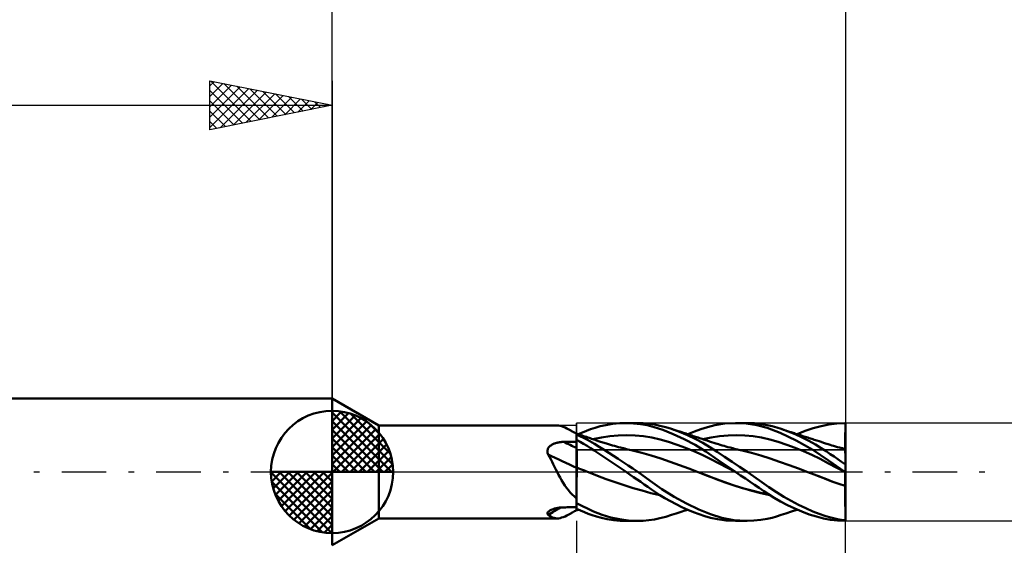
# Model space of a CAD drawing. Header units: millimetres. Extents: x -53 to 71, y -37 to 40.
# Tile 3 of 6: x -13 to 28, y -3 to 18. Entities that reach past the tile are written whole.
import ezdxf

# ---------------------------------------------------------------- set-up
doc = ezdxf.new("R2010")
doc.units = ezdxf.units.MM
doc.header["$LTSCALE"] = 4.55
doc.linetypes.add('LONGDASH_DASH', pattern=[0.85, 0.4, -0.2, 0.05, -0.2])
for name, color, linetype in [('1', 4, 'CONTINUOUS'), ('2', 7, 'CONTINUOUS'), ('4', 2, 'LONGDASH_DASH'), ('CUT', 1, 'CONTINUOUS'), ('NOCUT', 7, 'CONTINUOUS'), ('SK1', 4, 'CONTINUOUS'), ('SK2', 7, 'CONTINUOUS'), ('SK4', 2, 'LONGDASH_DASH')]:
    doc.layers.add(name, color=color, linetype=linetype)

msp = doc.modelspace()

# ---------------------------------------------------------------- linework, layer by layer
at = {"layer": '1', "color": 4, "linetype": 'CONTINUOUS', "lineweight": 50}
for p, q in [((1.905, 1.9), (0, 3)), ((0, -3), (0, 3)), ((1.905, 1.9), (9.207, 1.9)), ((1.905, -1.9), (1.905, 1.9)), ((9.264, 1.897), (9.203, 1.9)), ((9.327, 1.886), (9.264, 1.897)), ((9.391, 1.869), (9.327, 1.886)), ((9.458, 1.846), (9.391, 1.869)), ((9.528, 1.816), (9.458, 1.846)), ((9.602, 1.78), (9.528, 1.816)), ((9.68, 1.74), (9.602, 1.78)), ((9.761, 1.696), (9.68, 1.74)), ((9.798, 1.675), (9.761, 1.696)), ((9.8, 1.674), (9.761, 1.696)), ((9.837, 1.653), (9.798, 1.675)), ((9.84, 1.652), (9.8, 1.674)), ((9.876, 1.631), (9.837, 1.653)), ((9.88, 1.63), (9.84, 1.652)), ((9.916, 1.608), (9.876, 1.631)), ((9.92, 1.608), (9.88, 1.63)), ((10.071, 1.544), (10.241, 1.616)), ((10.241, 1.616), (10.41, 1.684)), ((10.41, 1.684), (10.577, 1.746)), ((10.577, 1.746), (10.756, 1.806)), ((10.756, 1.806), (10.964, 1.867)), ((10.964, 1.867), (11.204, 1.921)), ((11.204, 1.921), (11.477, 1.965)), ((11.477, 1.965), (11.765, 1.992)), ((11.765, 1.992), (12.054, 2)), ((12.025, 2), (12.502, 2)), ((12.334, 1.989), (12.054, 2)), ((12.611, 1.96), (12.334, 1.989)), ((12.724, 1.994), (12.478, 2)), ((12.885, 1.912), (12.611, 1.96)), ((12.959, 1.974), (12.724, 1.994)), ((13.175, 1.839), (12.885, 1.912)), ((13.184, 1.94), (12.959, 1.974)), ((13.531, 1.722), (13.175, 1.839)), ((13.414, 1.892), (13.184, 1.94)), ((13.65, 1.832), (13.414, 1.892)), ((13.959, 1.552), (13.531, 1.722)), ((13.889, 1.76), (13.65, 1.832)), ((14.211, 1.645), (13.889, 1.76)), ((13.982, 1.729), (13.889, 1.759)), ((14.074, 1.699), (13.982, 1.729)), ((14.151, 1.674), (14.074, 1.699)), ((14.228, 1.649), (14.151, 1.674)), ((14.533, 1.512), (14.211, 1.645)), ((14.304, 1.624), (14.228, 1.649)), ((14.381, 1.599), (14.304, 1.624)), ((14.55, 1.544), (14.821, 1.655)), ((14.821, 1.655), (15.09, 1.753)), ((15.09, 1.753), (15.357, 1.837)), ((15.357, 1.837), (15.664, 1.914)), ((15.664, 1.914), (16.051, 1.976)), ((16.051, 1.976), (16.506, 2)), ((16.503, 2), (16.984, 2)), ((16.941, 1.978), (16.506, 2)), ((17.37, 1.913), (16.941, 1.978)), ((17.28, 1.99), (16.962, 2)), ((17.562, 1.959), (17.28, 1.99)), ((17.797, 1.801), (17.37, 1.913)), ((17.803, 1.917), (17.562, 1.959)), ((18.327, 1.601), (17.797, 1.801)), ((18.006, 1.868), (17.803, 1.917)), ((18.188, 1.817), (18.006, 1.868)), ((18.372, 1.759), (18.188, 1.817)), ((18.656, 1.658), (18.372, 1.759)), ((18.464, 1.729), (18.372, 1.759)), ((18.556, 1.698), (18.464, 1.729)), ((18.631, 1.673), (18.556, 1.698)), ((18.707, 1.648), (18.631, 1.673)), ((18.941, 1.542), (18.656, 1.658)), ((18.783, 1.624), (18.707, 1.648)), ((18.859, 1.599), (18.783, 1.624)), ((19.027, 1.544), (19.356, 1.676)), ((19.356, 1.676), (19.686, 1.788)), ((19.686, 1.788), (20.012, 1.88)), ((20.012, 1.88), (20.326, 1.946)), ((20.326, 1.946), (20.648, 1.987)), ((20.648, 1.987), (20.98, 2)), ((20.979, 2), (21, 2)), ((20.983, 2), (20.98, 2)), ((20.987, 2), (20.983, 2)), ((20.99, 2), (20.987, 2)), ((20.993, 2), (20.99, 2)), ((20.997, 2), (20.993, 2)), ((20.996, 1.576), (20.997, 1.645)), ((20.996, 1.576), (20.997, 1.645)), ((21, 2), (20.997, 2)), ((20.997, 1.715), (20.999, 1.855)), ((20.997, 1.715), (20.998, 1.785)), ((20.997, 1.645), (20.997, 1.715)), ((20.997, 1.645), (20.997, 1.715)), ((20.998, 1.785), (20.999, 1.855)), ((20.999, 1.925), (21, 1.995)), ((20.999, 1.925), (21, 1.995)), ((20.999, 1.855), (20.999, 1.925)), ((20.999, 1.855), (20.999, 1.925)), ((21, -2), (21, 2)), ((9.24, 1.205), (9.273, 1.211)), ((9.273, 1.211), (9.306, 1.216)), ((9.306, 1.216), (9.339, 1.221)), ((9.339, 1.221), (9.372, 1.224)), ((9.372, 1.224), (9.405, 1.227)), ((9.405, 1.227), (9.439, 1.229)), ((9.439, 1.229), (9.472, 1.23)), ((9.472, 1.23), (9.548, 1.231)), ((9.548, 1.231), (9.623, 1.232)), ((9.623, 1.232), (9.698, 1.233)), ((9.698, 1.233), (9.774, 1.234)), ((9.774, 1.234), (9.849, 1.235)), ((9.849, 1.235), (9.925, 1.237)), ((9.958, 1.584), (9.916, 1.608)), ((9.96, 1.586), (9.92, 1.608)), ((9.925, 1.237), (10, 1.238)), ((10, 1.56), (9.958, 1.584)), ((10, 1.564), (9.96, 1.586)), ((10, 1.568), (10, 1.568)), ((10.001, 1.568), (10, 1.568)), ((10, -1.568), (10, 1.568)), ((10, 1.554), (10.001, 1.56)), ((10, 1.554), (10.001, 1.56)), ((10, 1.547), (10, 1.554)), ((10, 1.547), (10, 1.554)), ((10, 1.538), (10, 1.547)), ((10, 1.538), (10, 1.547)), ((10.448, 1.317), (10, 1.536)), ((10, 1.509), (10, 1.509)), ((10, 1.509), (10, 1.509)), ((10.144, 1.231), (10, 1.308)), ((10.001, 1.258), (10, 1.305)), ((10.001, 1.258), (10, 1.305)), ((10.001, 1.567), (10.001, 1.568)), ((10.001, 1.567), (10.001, 1.567)), ((10.049, 1.551), (10.001, 1.567)), ((10.001, 1.567), (10.001, 1.567)), ((10.001, 1.567), (10.001, 1.567)), ((10.001, 1.567), (10.001, 1.567)), ((10.001, 1.564), (10.001, 1.567)), ((10.001, 1.564), (10.001, 1.567)), ((10.001, 1.56), (10.001, 1.564)), ((10.001, 1.56), (10.001, 1.564)), ((10.001, 1.212), (10.001, 1.258)), ((10.001, 1.212), (10.001, 1.258)), ((10.002, 1.166), (10.001, 1.212)), ((10.002, 1.166), (10.001, 1.212)), ((10.097, 1.536), (10.049, 1.551)), ((10.145, 1.52), (10.097, 1.536)), ((10.288, 1.151), (10.144, 1.231)), ((10.193, 1.504), (10.145, 1.52)), ((10.241, 1.488), (10.193, 1.504)), ((10.289, 1.471), (10.241, 1.488)), ((10.337, 1.455), (10.289, 1.471)), ((10.384, 1.439), (10.337, 1.455)), ((10.408, 1.431), (10.384, 1.439)), ((10.459, 1.414), (10.408, 1.431)), ((10.74, 1.149), (10.448, 1.317)), ((10.51, 1.396), (10.459, 1.414)), ((10.561, 1.379), (10.51, 1.396)), ((10.612, 1.361), (10.561, 1.379)), ((10.662, 1.344), (10.612, 1.361)), ((10.713, 1.326), (10.662, 1.344)), ((10.672, 1.34), (11.016, 1.416)), ((10.764, 1.309), (10.713, 1.326)), ((10.815, 1.291), (10.764, 1.309)), ((10.844, 1.281), (10.815, 1.291)), ((10.891, 1.265), (10.844, 1.281)), ((10.938, 1.25), (10.891, 1.265)), ((10.985, 1.234), (10.938, 1.25)), ((11.033, 1.219), (10.985, 1.234)), ((11.016, 1.416), (11.36, 1.468)), ((11.08, 1.204), (11.033, 1.219)), ((11.36, 1.468), (11.704, 1.497)), ((11.704, 1.497), (12.048, 1.506)), ((12.392, 1.494), (12.048, 1.506)), ((12.736, 1.46), (12.392, 1.494)), ((13.08, 1.403), (12.736, 1.46)), ((13.424, 1.323), (13.08, 1.403)), ((13.768, 1.227), (13.424, 1.323)), ((14.112, 1.116), (13.768, 1.227)), ((14.406, 1.345), (13.959, 1.552)), ((14.431, 1.583), (14.381, 1.599)), ((14.849, 1.107), (14.406, 1.345)), ((14.481, 1.567), (14.431, 1.583)), ((14.53, 1.551), (14.481, 1.567)), ((14.579, 1.535), (14.53, 1.551)), ((14.852, 1.361), (14.533, 1.512)), ((14.628, 1.519), (14.579, 1.535)), ((14.676, 1.503), (14.628, 1.519)), ((14.725, 1.487), (14.676, 1.503)), ((14.774, 1.471), (14.725, 1.487)), ((14.822, 1.455), (14.774, 1.471)), ((14.871, 1.439), (14.822, 1.455)), ((15.162, 1.193), (14.852, 1.361)), ((14.924, 1.422), (14.871, 1.439)), ((14.978, 1.404), (14.924, 1.422)), ((15.031, 1.386), (14.978, 1.404)), ((15.084, 1.369), (15.031, 1.386)), ((15.137, 1.351), (15.084, 1.369)), ((15.19, 1.333), (15.137, 1.351)), ((15.169, 1.34), (15.512, 1.416)), ((15.243, 1.316), (15.19, 1.333)), ((15.296, 1.298), (15.243, 1.316)), ((15.344, 1.282), (15.296, 1.298)), ((15.434, 1.252), (15.344, 1.282)), ((15.524, 1.222), (15.434, 1.252)), ((15.512, 1.416), (15.855, 1.468)), ((15.614, 1.192), (15.524, 1.222)), ((15.855, 1.468), (16.198, 1.498)), ((16.198, 1.498), (16.54, 1.506)), ((16.883, 1.493), (16.54, 1.506)), ((17.226, 1.46), (16.883, 1.493)), ((17.568, 1.405), (17.226, 1.46)), ((17.911, 1.325), (17.568, 1.405)), ((18.254, 1.227), (17.911, 1.325)), ((18.597, 1.114), (18.254, 1.227)), ((18.99, 1.29), (18.327, 1.601)), ((18.911, 1.582), (18.859, 1.599)), ((18.963, 1.565), (18.911, 1.582)), ((19.225, 1.413), (18.941, 1.542)), ((19.012, 1.549), (18.963, 1.565)), ((19.66, 0.911), (18.99, 1.29)), ((19.06, 1.533), (19.012, 1.549)), ((19.109, 1.518), (19.06, 1.533)), ((19.158, 1.502), (19.109, 1.518)), ((19.206, 1.486), (19.158, 1.502)), ((19.255, 1.47), (19.206, 1.486)), ((19.508, 1.271), (19.225, 1.413)), ((19.304, 1.455), (19.255, 1.47)), ((19.353, 1.439), (19.304, 1.455)), ((19.406, 1.422), (19.353, 1.439)), ((19.459, 1.405), (19.406, 1.422)), ((19.512, 1.387), (19.459, 1.405)), ((19.776, 1.122), (19.508, 1.271)), ((19.565, 1.37), (19.512, 1.387)), ((19.619, 1.353), (19.565, 1.37)), ((19.672, 1.336), (19.619, 1.353)), ((19.725, 1.319), (19.672, 1.336)), ((19.778, 1.302), (19.725, 1.319)), ((19.836, 1.283), (19.778, 1.302)), ((19.924, 1.254), (19.836, 1.283)), ((20.011, 1.226), (19.924, 1.254)), ((20.098, 1.198), (20.011, 1.226)), ((20.993, 1.275), (20.994, 1.3)), ((20.993, 1.275), (20.994, 1.3)), ((20.993, 1.251), (20.993, 1.275)), ((20.993, 1.251), (20.993, 1.275)), ((20.993, 1.228), (20.993, 1.251)), ((20.993, 1.228), (20.993, 1.251)), ((20.993, 1.205), (20.993, 1.228)), ((20.993, 1.205), (20.993, 1.228)), ((20.994, 1.375), (20.995, 1.401)), ((20.994, 1.375), (20.995, 1.401)), ((20.994, 1.35), (20.994, 1.375)), ((20.994, 1.35), (20.994, 1.375)), ((20.994, 1.325), (20.994, 1.35)), ((20.994, 1.325), (20.994, 1.35)), ((20.994, 1.3), (20.994, 1.325)), ((20.994, 1.3), (20.994, 1.325)), ((20.995, 1.479), (20.996, 1.506)), ((20.995, 1.479), (20.996, 1.506)), ((20.995, 1.453), (20.995, 1.479)), ((20.995, 1.453), (20.995, 1.479)), ((20.995, 1.427), (20.995, 1.453)), ((20.995, 1.427), (20.995, 1.453)), ((20.995, 1.401), (20.995, 1.427)), ((20.995, 1.401), (20.995, 1.427)), ((20.996, 1.506), (20.996, 1.576)), ((20.996, 1.506), (20.996, 1.576)), ((20.997, 1.506), (20.996, 1.506)), ((20.996, 1.506), (20.996, 1.506)), ((20.998, 1.506), (20.997, 1.506)), ((20.999, 1.506), (20.998, 1.506)), ((21, 1.506), (20.999, 1.506)), ((20.999, 1.506), (20.999, 1.506)), ((8.809, 0.866), (8.813, 0.895)), ((8.809, 0.836), (8.809, 0.866)), ((8.812, 0.807), (8.809, 0.836)), ((8.818, 0.778), (8.812, 0.807)), ((8.813, 0.895), (8.82, 0.923)), ((8.82, 0.923), (8.83, 0.95)), ((8.83, 0.95), (8.843, 0.976)), ((8.843, 0.976), (8.859, 1.001)), ((8.859, 1.001), (8.877, 1.024)), ((8.877, 1.024), (8.898, 1.046)), ((8.898, 1.046), (8.921, 1.066)), ((8.921, 1.066), (8.945, 1.085)), ((8.945, 1.085), (8.97, 1.102)), ((8.97, 1.102), (8.997, 1.118)), ((8.997, 1.118), (9.025, 1.133)), ((9.025, 1.133), (9.054, 1.147)), ((9.054, 1.147), (9.084, 1.159)), ((9.084, 1.159), (9.114, 1.17)), ((9.114, 1.17), (9.145, 1.18)), ((9.145, 1.18), (9.176, 1.189)), ((9.176, 1.189), (9.208, 1.198)), ((9.208, 1.198), (9.24, 1.205)), ((10.001, 0.982), (10, 0.983)), ((10.001, 0.982), (10.001, 0.982)), ((10.002, 0.982), (10.001, 0.982)), ((10.003, 1.12), (10.002, 1.166)), ((10.003, 1.12), (10.002, 1.166)), ((10.004, 0.981), (10.002, 0.982)), ((10.003, 1.073), (10.003, 1.12)), ((10.003, 1.073), (10.003, 1.12)), ((10.004, 1.027), (10.003, 1.073)), ((10.004, 1.027), (10.003, 1.073)), ((10.004, 0.981), (10.004, 1.027)), ((10.004, 0.981), (10.004, 1.027)), ((10.005, 0.963), (10.004, 0.981)), ((10.005, 0.963), (10.004, 0.981)), ((10.004, 0.981), (10.004, 0.981)), ((10.005, 0.945), (10.005, 0.963)), ((10.005, 0.945), (10.005, 0.963)), ((10.005, 0.925), (10.005, 0.945)), ((10.005, 0.925), (10.005, 0.945)), ((10.005, 0.905), (10.005, 0.925)), ((10.005, 0.905), (10.005, 0.925)), ((10.006, 0.884), (10.005, 0.905)), ((10.006, 0.884), (10.005, 0.905)), ((10.006, 0.862), (10.006, 0.884)), ((10.006, 0.862), (10.006, 0.884)), ((10.006, 0.84), (10.006, 0.862)), ((10.006, 0.84), (10.006, 0.862)), ((10.006, 0.817), (10.006, 0.84)), ((10.006, 0.817), (10.006, 0.84)), ((10.007, 0.794), (10.006, 0.817)), ((10.007, 0.794), (10.006, 0.817)), ((10.43, 1.067), (10.288, 1.151)), ((10.572, 0.979), (10.43, 1.067)), ((10.722, 0.881), (10.572, 0.979)), ((10.891, 0.768), (10.722, 0.881)), ((10.932, 1.03), (10.74, 1.149)), ((11.124, 0.909), (10.932, 1.03)), ((11.128, 1.189), (11.08, 1.204)), ((11.318, 0.785), (11.124, 0.909)), ((11.175, 1.174), (11.128, 1.189)), ((11.222, 1.16), (11.175, 1.174)), ((11.312, 1.133), (11.222, 1.16)), ((11.391, 1.109), (11.312, 1.133)), ((11.471, 1.087), (11.391, 1.109)), ((11.55, 1.064), (11.471, 1.087)), ((11.63, 1.043), (11.55, 1.064)), ((11.715, 1.02), (11.63, 1.043)), ((11.8, 0.998), (11.715, 1.02)), ((11.859, 0.983), (11.8, 0.998)), ((11.918, 0.968), (11.859, 0.983)), ((11.978, 0.954), (11.918, 0.968)), ((12.037, 0.939), (11.978, 0.954)), ((12.101, 0.924), (12.037, 0.939)), ((12.165, 0.909), (12.101, 0.924)), ((12.228, 0.895), (12.165, 0.909)), ((12.292, 0.881), (12.228, 0.895)), ((12.676, 0.787), (12.292, 0.881)), ((14.456, 0.991), (14.112, 1.116)), ((14.8, 0.852), (14.456, 0.991)), ((15.144, 0.697), (14.8, 0.852)), ((15.286, 0.838), (14.849, 1.107)), ((15.456, 1.015), (15.162, 1.193)), ((15.794, 0.488), (15.286, 0.838)), ((15.748, 0.825), (15.456, 1.015)), ((15.704, 1.163), (15.614, 1.192)), ((15.753, 1.148), (15.704, 1.163)), ((16.052, 0.624), (15.748, 0.825)), ((15.801, 1.133), (15.753, 1.148)), ((15.879, 1.109), (15.801, 1.133)), ((15.956, 1.087), (15.879, 1.109)), ((16.034, 1.064), (15.956, 1.087)), ((16.111, 1.043), (16.034, 1.064)), ((16.196, 1.02), (16.111, 1.043)), ((16.28, 0.998), (16.196, 1.02)), ((16.34, 0.982), (16.28, 0.998)), ((16.399, 0.967), (16.34, 0.982)), ((16.459, 0.952), (16.399, 0.967)), ((16.519, 0.938), (16.459, 0.952)), ((16.582, 0.923), (16.519, 0.938)), ((16.645, 0.908), (16.582, 0.923)), ((16.708, 0.894), (16.645, 0.908)), ((16.772, 0.88), (16.708, 0.894)), ((17.156, 0.788), (16.772, 0.88)), ((18.939, 0.989), (18.597, 1.114)), ((19.282, 0.851), (18.939, 0.989)), ((19.625, 0.7), (19.282, 0.851)), ((20.313, 0.471), (19.66, 0.911)), ((20.009, 0.98), (19.776, 1.122)), ((20.21, 0.849), (20.009, 0.98)), ((20.185, 1.169), (20.098, 1.198)), ((20.241, 1.151), (20.185, 1.169)), ((20.38, 0.733), (20.21, 0.849)), ((20.297, 1.133), (20.241, 1.151)), ((20.371, 1.11), (20.297, 1.133)), ((20.445, 1.087), (20.371, 1.11)), ((20.519, 1.065), (20.445, 1.087)), ((20.593, 1.044), (20.519, 1.065)), ((20.677, 1.02), (20.593, 1.044)), ((20.761, 0.997), (20.677, 1.02)), ((20.819, 0.982), (20.761, 0.997)), ((20.877, 0.967), (20.819, 0.982)), ((20.935, 0.952), (20.877, 0.967)), ((20.993, 0.938), (20.935, 0.952)), ((20.991, 1.02), (20.992, 1.034)), ((20.991, 1.02), (20.992, 1.034)), ((20.991, 1.006), (20.991, 1.02)), ((20.991, 1.006), (20.991, 1.02)), ((20.991, 0.994), (20.991, 1.006)), ((20.991, 0.994), (20.991, 1.006)), ((20.991, 0.982), (20.991, 0.994)), ((20.991, 0.983), (20.991, 0.994)), ((20.991, 0.972), (20.991, 0.983)), ((20.991, 0.972), (20.991, 0.982)), ((20.991, 0.963), (20.991, 0.972)), ((20.991, 0.963), (20.991, 0.972)), ((20.991, 0.955), (20.991, 0.963)), ((20.991, 0.955), (20.991, 0.963)), ((20.991, 0.948), (20.991, 0.955)), ((20.991, 0.948), (20.991, 0.955)), ((20.991, 0.943), (20.991, 0.948)), ((20.991, 0.943), (20.991, 0.948)), ((20.991, 0.938), (20.991, 0.943)), ((20.991, 0.938), (20.991, 0.943)), ((20.992, 1.162), (20.993, 1.183)), ((20.992, 1.162), (20.993, 1.183)), ((20.992, 1.141), (20.992, 1.162)), ((20.992, 1.141), (20.992, 1.162)), ((20.992, 1.121), (20.992, 1.141)), ((20.992, 1.121), (20.992, 1.141)), ((20.992, 1.102), (20.992, 1.121)), ((20.992, 1.102), (20.992, 1.121)), ((20.992, 1.084), (20.992, 1.102)), ((20.992, 1.084), (20.992, 1.102)), ((20.992, 1.066), (20.992, 1.084)), ((20.992, 1.066), (20.992, 1.084)), ((20.992, 1.05), (20.992, 1.066)), ((20.992, 1.05), (20.992, 1.066)), ((20.992, 1.034), (20.992, 1.05)), ((20.992, 1.034), (20.992, 1.05)), ((20.993, 1.183), (20.993, 1.205)), ((20.993, 1.183), (20.993, 1.205)), ((20.993, 0.935), (20.993, 0.938)), ((20.993, 0.935), (20.993, 0.938)), ((20.994, 0.938), (20.993, 0.938)), ((20.993, 0.928), (20.993, 0.935)), ((20.993, 0.928), (20.993, 0.935)), ((20.994, 0.917), (20.993, 0.928)), ((20.994, 0.917), (20.993, 0.928)), ((20.995, 0.937), (20.994, 0.938)), ((20.994, 0.901), (20.994, 0.917)), ((20.994, 0.901), (20.994, 0.917)), ((20.995, 0.88), (20.994, 0.901)), ((20.995, 0.88), (20.994, 0.901)), ((20.996, 0.937), (20.995, 0.937)), ((20.995, 0.855), (20.995, 0.88)), ((20.995, 0.855), (20.995, 0.88)), ((20.996, 0.826), (20.995, 0.855)), ((20.996, 0.826), (20.995, 0.855)), ((20.997, 0.937), (20.996, 0.937)), ((20.996, 0.792), (20.996, 0.826)), ((20.996, 0.792), (20.996, 0.826)), ((21, 0.936), (20.997, 0.937)), ((8.826, 0.748), (8.818, 0.778)), ((8.838, 0.72), (8.826, 0.748)), ((8.892, 0.621), (8.838, 0.72)), ((8.945, 0.521), (8.892, 0.621)), ((8.997, 0.419), (8.945, 0.521)), ((9.049, 0.315), (8.997, 0.419)), ((10.007, 0.77), (10.007, 0.794)), ((10.007, 0.77), (10.007, 0.794)), ((10.007, 0.745), (10.007, 0.77)), ((10.007, 0.745), (10.007, 0.77)), ((10.007, 0.72), (10.007, 0.745)), ((10.007, 0.72), (10.007, 0.745)), ((10.007, 0.695), (10.007, 0.72)), ((10.007, 0.695), (10.007, 0.72)), ((10.008, 0.67), (10.007, 0.695)), ((10.008, 0.67), (10.007, 0.695)), ((10.008, 0.644), (10.008, 0.67)), ((10.008, 0.644), (10.008, 0.67)), ((10.008, 0.618), (10.008, 0.644)), ((10.008, 0.618), (10.008, 0.644)), ((10.008, 0.592), (10.008, 0.618)), ((10.008, 0.592), (10.008, 0.618)), ((10.008, 0.566), (10.008, 0.592)), ((10.008, 0.566), (10.008, 0.592)), ((10.008, 0.54), (10.008, 0.566)), ((10.008, 0.54), (10.008, 0.566)), ((10.008, 0.513), (10.008, 0.54)), ((10.008, 0.513), (10.008, 0.54)), ((10.008, 0.487), (10.008, 0.513)), ((10.008, 0.487), (10.008, 0.513)), ((10.009, 0.461), (10.008, 0.487)), ((10.009, 0.461), (10.008, 0.487)), ((10.009, 0.435), (10.009, 0.461)), ((10.009, 0.435), (10.009, 0.461)), ((10.009, 0.41), (10.009, 0.435)), ((10.009, 0.41), (10.009, 0.435)), ((10.009, 0.384), (10.009, 0.41)), ((10.009, 0.384), (10.009, 0.41)), ((11.083, 0.638), (10.891, 0.768)), ((11.298, 0.491), (11.083, 0.638)), ((11.536, 0.33), (11.298, 0.491)), ((11.513, 0.66), (11.318, 0.785)), ((11.709, 0.533), (11.513, 0.66)), ((11.907, 0.402), (11.709, 0.533)), ((13.059, 0.673), (12.676, 0.787)), ((13.443, 0.545), (13.059, 0.673)), ((13.826, 0.413), (13.443, 0.545)), ((14.21, 0.278), (13.826, 0.413)), ((15.488, 0.525), (15.144, 0.697)), ((15.832, 0.343), (15.488, 0.525)), ((16.503, 0), (15.794, 0.488)), ((16.361, 0.419), (16.052, 0.624)), ((16.672, 0.211), (16.361, 0.419)), ((17.54, 0.678), (17.156, 0.788)), ((17.924, 0.55), (17.54, 0.678)), ((18.308, 0.414), (17.924, 0.55)), ((18.692, 0.276), (18.308, 0.414)), ((19.967, 0.535), (19.625, 0.7)), ((20.31, 0.353), (19.967, 0.535)), ((20.979, 0), (20.313, 0.471)), ((20.533, 0.628), (20.38, 0.733)), ((20.688, 0.522), (20.533, 0.628)), ((20.844, 0.416), (20.688, 0.522)), ((21, 0.309), (20.844, 0.416)), ((20.997, 0.754), (20.996, 0.792)), ((20.997, 0.754), (20.996, 0.792)), ((20.997, 0.713), (20.997, 0.754)), ((20.997, 0.713), (20.997, 0.754)), ((20.998, 0.667), (20.997, 0.713)), ((20.998, 0.667), (20.997, 0.713)), ((20.998, 0.617), (20.998, 0.667)), ((20.998, 0.617), (20.998, 0.667)), ((20.998, 0.564), (20.998, 0.617)), ((20.998, 0.564), (20.998, 0.617)), ((20.999, 0.507), (20.998, 0.564)), ((20.999, 0.507), (20.998, 0.564)), ((20.999, 0.447), (20.999, 0.507)), ((20.999, 0.447), (20.999, 0.507)), ((21, 0.384), (20.999, 0.447)), ((21, 0.384), (20.999, 0.447)), ((9.101, 0.211), (9.049, 0.315)), ((9.153, 0.106), (9.101, 0.211)), ((9.207, 0), (9.153, 0.106)), ((9.266, -0.114), (9.207, 0)), ((10.001, 0.18), (10, 0.181)), ((10.003, 0.18), (10.001, 0.18)), ((10.004, 0.179), (10.003, 0.18)), ((10.005, 0.179), (10.004, 0.179)), ((10.007, 0.178), (10.005, 0.179)), ((10.008, 0.178), (10.007, 0.178)), ((10.007, 0.079), (10.008, 0.104)), ((10.007, 0.079), (10.008, 0.104)), ((10.007, 0.053), (10.007, 0.079)), ((10.007, 0.053), (10.007, 0.079)), ((10.007, 0.027), (10.007, 0.053)), ((10.007, 0.027), (10.007, 0.053)), ((10.007, 0), (10.007, 0.027)), ((10.007, 0), (10.007, 0.027)), ((10.007, -0.057), (10.007, 0)), ((10.007, -0.057), (10.007, 0)), ((10.008, 0.219), (10.009, 0.241)), ((10.008, 0.219), (10.009, 0.241)), ((10.008, 0.198), (10.008, 0.219)), ((10.008, 0.198), (10.008, 0.219)), ((10.008, 0.178), (10.008, 0.198)), ((10.008, 0.178), (10.008, 0.198)), ((10.088, 0.148), (10.008, 0.178)), ((10.008, 0.154), (10.008, 0.178)), ((10.008, 0.154), (10.008, 0.178)), ((10.008, 0.129), (10.008, 0.154)), ((10.008, 0.129), (10.008, 0.154)), ((10.008, 0.104), (10.008, 0.129)), ((10.008, 0.104), (10.008, 0.129)), ((10.009, 0.359), (10.009, 0.384)), ((10.009, 0.359), (10.009, 0.384)), ((10.009, 0.335), (10.009, 0.359)), ((10.009, 0.335), (10.009, 0.359)), ((10.009, 0.31), (10.009, 0.335)), ((10.009, 0.311), (10.009, 0.335)), ((10.009, 0.287), (10.009, 0.311)), ((10.009, 0.287), (10.009, 0.31)), ((10.009, 0.264), (10.009, 0.287)), ((10.009, 0.264), (10.009, 0.287)), ((10.009, 0.241), (10.009, 0.264)), ((10.009, 0.241), (10.009, 0.264)), ((10.168, 0.118), (10.088, 0.148)), ((10.248, 0.087), (10.168, 0.118)), ((10.328, 0.056), (10.248, 0.087)), ((10.408, 0.025), (10.328, 0.056)), ((10.488, -0.006), (10.408, 0.025)), ((11.78, 0.166), (11.536, 0.33)), ((12.025, 0), (11.78, 0.166)), ((12.106, 0.27), (11.907, 0.402)), ((12.034, -0.006), (12.025, 0)), ((12.305, 0.136), (12.106, 0.27)), ((12.502, 0), (12.305, 0.136)), ((14.593, 0.138), (14.21, 0.278)), ((14.977, -0.006), (14.593, 0.138)), ((16.177, 0.165), (15.832, 0.343)), ((16.521, -0.012), (16.177, 0.165)), ((16.506, -0.002), (16.503, 0)), ((16.984, 0), (16.672, 0.211)), ((19.076, 0.136), (18.692, 0.276)), ((19.461, -0.006), (19.076, 0.136)), ((20.653, 0.168), (20.31, 0.353)), ((20.996, -0.012), (20.653, 0.168)), ((20.982, -0.002), (20.979, 0)), ((21, 0.318), (21, 0.384)), ((21, 0.318), (21, 0.384)), ((9.326, -0.226), (9.266, -0.114)), ((9.389, -0.336), (9.326, -0.226)), ((9.453, -0.443), (9.389, -0.336)), ((10.004, -0.433), (10.005, -0.367)), ((10.004, -0.434), (10.005, -0.368)), ((10.005, -0.239), (10.006, -0.176)), ((10.005, -0.239), (10.006, -0.177)), ((10.005, -0.302), (10.005, -0.239)), ((10.005, -0.303), (10.005, -0.239)), ((10.005, -0.367), (10.005, -0.302)), ((10.005, -0.368), (10.005, -0.303)), ((10.006, -0.116), (10.007, -0.057)), ((10.006, -0.116), (10.007, -0.057)), ((10.006, -0.176), (10.006, -0.116)), ((10.006, -0.177), (10.006, -0.116)), ((10.853, -0.153), (10.488, -0.006)), ((11.218, -0.293), (10.853, -0.153)), ((11.584, -0.424), (11.218, -0.293)), ((12.036, -0.007), (12.034, -0.006)), ((12.042, -0.011), (12.036, -0.007)), ((12.189, -0.111), (12.042, -0.011)), ((12.042, -0.011), (12.042, -0.011)), ((12.042, -0.011), (12.042, -0.011)), ((12.042, -0.011), (12.042, -0.011)), ((12.042, -0.011), (12.042, -0.011)), ((12.336, -0.211), (12.189, -0.111)), ((12.482, -0.31), (12.336, -0.211)), ((12.627, -0.41), (12.482, -0.31)), ((13.006, -0.358), (12.502, 0)), ((13.489, -0.698), (13.006, -0.358)), ((15.343, -0.148), (14.977, -0.006)), ((15.317, -0.138), (14.977, -0.006)), ((15.655, -0.271), (15.317, -0.138)), ((15.71, -0.293), (15.343, -0.148)), ((16.022, -0.408), (15.655, -0.271)), ((16.076, -0.427), (15.71, -0.293)), ((16.509, -0.004), (16.506, -0.002)), ((16.512, -0.006), (16.509, -0.004)), ((16.515, -0.008), (16.512, -0.006)), ((16.518, -0.01), (16.515, -0.008)), ((16.521, -0.012), (16.518, -0.01)), ((16.713, -0.142), (16.521, -0.012)), ((16.521, -0.012), (16.521, -0.012)), ((16.521, -0.012), (16.521, -0.012)), ((16.521, -0.012), (16.521, -0.012)), ((16.521, -0.012), (16.521, -0.012)), ((16.906, -0.271), (16.713, -0.142)), ((17.097, -0.4), (16.906, -0.271)), ((17.48, -0.343), (16.984, 0)), ((17.287, -0.527), (17.097, -0.4)), ((17.871, -0.62), (17.48, -0.343)), ((19.716, -0.102), (19.461, -0.006)), ((19.723, -0.104), (19.461, -0.006)), ((19.461, -0.006), (19.461, -0.006)), ((19.971, -0.2), (19.716, -0.102)), ((19.982, -0.204), (19.723, -0.104)), ((20.226, -0.3), (19.971, -0.2)), ((20.234, -0.302), (19.982, -0.204)), ((20.482, -0.398), (20.226, -0.3)), ((20.483, -0.398), (20.234, -0.302)), ((20.737, -0.489), (20.482, -0.398)), ((20.737, -0.489), (20.483, -0.398)), ((20.985, -0.004), (20.982, -0.002)), ((20.988, -0.006), (20.985, -0.004)), ((20.991, -0.008), (20.988, -0.006)), ((20.994, -0.01), (20.991, -0.008)), ((20.991, -0.263), (20.992, -0.242)), ((20.991, -0.263), (20.992, -0.242)), ((20.991, -0.284), (20.991, -0.263)), ((20.991, -0.284), (20.991, -0.263)), ((20.991, -0.306), (20.991, -0.284)), ((20.991, -0.306), (20.991, -0.284)), ((20.991, -0.329), (20.991, -0.306)), ((20.991, -0.329), (20.991, -0.306)), ((20.991, -0.352), (20.991, -0.329)), ((20.991, -0.352), (20.991, -0.329)), ((20.991, -0.375), (20.991, -0.352)), ((20.991, -0.375), (20.991, -0.352)), ((20.991, -0.399), (20.991, -0.375)), ((20.991, -0.399), (20.991, -0.375)), ((20.991, -0.423), (20.991, -0.399)), ((20.991, -0.423), (20.991, -0.399)), ((20.992, -0.133), (20.993, -0.118)), ((20.992, -0.133), (20.993, -0.118)), ((20.992, -0.149), (20.992, -0.133)), ((20.992, -0.149), (20.992, -0.133)), ((20.992, -0.166), (20.992, -0.149)), ((20.992, -0.166), (20.992, -0.149)), ((20.992, -0.184), (20.992, -0.166)), ((20.992, -0.184), (20.992, -0.166)), ((20.992, -0.203), (20.992, -0.184)), ((20.992, -0.203), (20.992, -0.184)), ((20.992, -0.222), (20.992, -0.203)), ((20.992, -0.222), (20.992, -0.203)), ((20.992, -0.242), (20.992, -0.222)), ((20.992, -0.242), (20.992, -0.222)), ((20.993, -0.066), (20.994, -0.056)), ((20.993, -0.066), (20.994, -0.056)), ((20.993, -0.078), (20.993, -0.066)), ((20.993, -0.078), (20.993, -0.066)), ((20.993, -0.09), (20.993, -0.078)), ((20.993, -0.09), (20.993, -0.078)), ((20.993, -0.104), (20.993, -0.09)), ((20.993, -0.104), (20.993, -0.09)), ((20.993, -0.118), (20.993, -0.104)), ((20.993, -0.118), (20.993, -0.104)), ((20.997, -0.013), (20.994, -0.01)), ((20.994, -0.025), (20.995, -0.02)), ((20.994, -0.025), (20.995, -0.02)), ((20.994, -0.031), (20.994, -0.025)), ((20.994, -0.031), (20.994, -0.025)), ((20.994, -0.039), (20.994, -0.031)), ((20.994, -0.039), (20.994, -0.031)), ((20.994, -0.047), (20.994, -0.039)), ((20.994, -0.047), (20.994, -0.039)), ((20.994, -0.056), (20.994, -0.047)), ((20.994, -0.056), (20.994, -0.047)), ((20.995, -0.012), (20.996, -0.012)), ((20.995, -0.012), (20.996, -0.012)), ((20.995, -0.014), (20.995, -0.012)), ((20.995, -0.014), (20.995, -0.012)), ((20.995, -0.017), (20.995, -0.014)), ((20.995, -0.017), (20.995, -0.014)), ((20.995, -0.02), (20.995, -0.017)), ((20.995, -0.02), (20.995, -0.017)), ((20.997, -0.012), (20.996, -0.012)), ((20.997, -0.012), (20.996, -0.012)), ((20.996, -0.012), (20.996, -0.012)), ((20.996, -0.012), (20.996, -0.012)), ((20.996, -0.012), (20.996, -0.012)), ((20.996, -0.012), (20.996, -0.012)), ((20.996, -0.012), (20.996, -0.012)), ((20.996, -0.012), (20.996, -0.012)), ((20.997, -0.013), (20.997, -0.012)), ((20.997, -0.013), (20.997, -0.012)), ((20.997, -0.012), (20.997, -0.012)), ((20.997, -0.012), (20.997, -0.012)), ((20.998, -0.013), (20.997, -0.013)), ((20.998, -0.013), (20.998, -0.013)), ((20.999, -0.014), (20.998, -0.013)), ((20.999, -0.014), (20.999, -0.014)), ((21, -0.014), (20.999, -0.014)), ((21, -0.015), (21, -0.014)), ((9.521, -0.548), (9.453, -0.443)), ((9.592, -0.649), (9.521, -0.548)), ((9.666, -0.746), (9.592, -0.649)), ((9.744, -0.838), (9.666, -0.746)), ((10.002, -0.777), (10.003, -0.707)), ((10.002, -0.778), (10.003, -0.708)), ((10.002, -0.848), (10.002, -0.777)), ((10.002, -0.848), (10.002, -0.778)), ((10.003, -0.569), (10.004, -0.501)), ((10.003, -0.569), (10.004, -0.501)), ((10.003, -0.638), (10.003, -0.569)), ((10.003, -0.638), (10.003, -0.569)), ((10.003, -0.708), (10.003, -0.638)), ((10.003, -0.707), (10.003, -0.638)), ((10.004, -0.501), (10.004, -0.433)), ((10.004, -0.501), (10.004, -0.434)), ((11.949, -0.546), (11.584, -0.424)), ((12.314, -0.66), (11.949, -0.546)), ((12.679, -0.765), (12.314, -0.66)), ((12.772, -0.509), (12.627, -0.41)), ((13.045, -0.861), (12.679, -0.765)), ((12.916, -0.608), (12.772, -0.509)), ((13.064, -0.711), (12.916, -0.608)), ((13.228, -0.823), (13.064, -0.711)), ((13.993, -1.012), (13.489, -0.698)), ((16.404, -0.538), (16.022, -0.408)), ((16.442, -0.551), (16.076, -0.427)), ((16.789, -0.657), (16.404, -0.538)), ((16.808, -0.664), (16.442, -0.551)), ((17.168, -0.764), (16.789, -0.657)), ((17.175, -0.768), (16.808, -0.664)), ((17.542, -0.859), (17.168, -0.764)), ((17.541, -0.861), (17.175, -0.768)), ((17.475, -0.654), (17.287, -0.527)), ((17.663, -0.78), (17.475, -0.654)), ((17.858, -0.91), (17.663, -0.78)), ((18.177, -0.828), (17.871, -0.62)), ((20.992, -0.574), (20.737, -0.489)), ((20.992, -0.574), (20.737, -0.489)), ((20.991, -0.448), (20.991, -0.423)), ((20.991, -0.448), (20.991, -0.423)), ((20.991, -0.473), (20.991, -0.448)), ((20.991, -0.473), (20.991, -0.448)), ((20.991, -0.498), (20.991, -0.473)), ((20.991, -0.498), (20.991, -0.473)), ((20.992, -0.523), (20.991, -0.498)), ((20.992, -0.523), (20.991, -0.498)), ((20.992, -0.548), (20.992, -0.523)), ((20.992, -0.548), (20.992, -0.523)), ((20.992, -0.574), (20.992, -0.548)), ((20.992, -0.574), (20.992, -0.548)), ((20.992, -0.658), (20.992, -0.574)), ((20.992, -0.658), (20.992, -0.574)), ((20.992, -0.574), (20.992, -0.574)), ((20.992, -0.574), (20.992, -0.574)), ((20.993, -0.574), (20.992, -0.574)), ((20.993, -0.574), (20.992, -0.574)), ((20.992, -0.574), (20.992, -0.574)), ((20.993, -0.741), (20.992, -0.658)), ((20.993, -0.741), (20.992, -0.658)), ((20.995, -0.575), (20.993, -0.574)), ((20.995, -0.575), (20.993, -0.574)), ((20.993, -0.825), (20.993, -0.741)), ((20.993, -0.825), (20.993, -0.741)), ((20.996, -0.575), (20.995, -0.575)), ((20.996, -0.575), (20.995, -0.575)), ((20.997, -0.576), (20.996, -0.575)), ((20.997, -0.575), (20.996, -0.575)), ((20.999, -0.576), (20.997, -0.575)), ((20.999, -0.576), (20.997, -0.576)), ((21, -0.577), (20.999, -0.576)), ((21, -0.576), (20.999, -0.576)), ((9.825, -0.925), (9.744, -0.838)), ((9.91, -1.007), (9.825, -0.925)), ((10, -1.084), (9.91, -1.007)), ((10, -1.201), (10.001, -1.13)), ((10, -1.201), (10.001, -1.13)), ((10, -1.27), (10, -1.201)), ((10, -1.271), (10, -1.201)), ((10.001, -0.989), (10.002, -0.919)), ((10.001, -0.989), (10.002, -0.919)), ((10.001, -1.06), (10.001, -0.989)), ((10.001, -1.06), (10.001, -0.989)), ((10.001, -1.13), (10.001, -1.06)), ((10.001, -1.13), (10.001, -1.06)), ((10.002, -0.919), (10.002, -0.848)), ((10.002, -0.919), (10.002, -0.848)), ((13.41, -0.943), (13.045, -0.861)), ((13.412, -0.943), (13.228, -0.823)), ((13.618, -1.07), (13.412, -0.943)), ((13.845, -1.199), (13.618, -1.07)), ((14.079, -1.323), (13.845, -1.199)), ((14.504, -1.294), (13.993, -1.012)), ((17.907, -0.943), (17.541, -0.861)), ((17.904, -0.941), (17.542, -0.859)), ((18.081, -1.052), (17.858, -0.91)), ((18.338, -1.204), (18.081, -1.052)), ((18.476, -1.014), (18.177, -0.828)), ((18.628, -1.359), (18.338, -1.204)), ((18.777, -1.186), (18.476, -1.014)), ((19.078, -1.343), (18.777, -1.186)), ((20.994, -0.908), (20.993, -0.825)), ((20.994, -0.908), (20.993, -0.825)), ((20.994, -0.99), (20.994, -0.908)), ((20.994, -0.991), (20.994, -0.908)), ((20.995, -1.072), (20.994, -0.99)), ((20.995, -1.073), (20.994, -0.991)), ((20.995, -1.153), (20.995, -1.072)), ((20.995, -1.154), (20.995, -1.073)), ((20.995, -1.233), (20.995, -1.153)), ((20.995, -1.234), (20.995, -1.154)), ((8.861, -1.614), (8.882, -1.597)), ((8.882, -1.597), (8.905, -1.582)), ((8.905, -1.582), (8.929, -1.568)), ((8.929, -1.568), (8.955, -1.555)), ((8.955, -1.555), (8.982, -1.542)), ((8.982, -1.542), (9.011, -1.531)), ((9.011, -1.531), (9.04, -1.52)), ((9.04, -1.52), (9.07, -1.51)), ((9.07, -1.51), (9.102, -1.5)), ((9.102, -1.5), (9.133, -1.492)), ((9.133, -1.492), (9.166, -1.484)), ((9.166, -1.484), (9.199, -1.477)), ((9.199, -1.477), (9.232, -1.471)), ((9.232, -1.471), (9.266, -1.465)), ((9.266, -1.465), (9.3, -1.46)), ((9.3, -1.46), (9.334, -1.456)), ((9.334, -1.456), (9.368, -1.453)), ((9.368, -1.453), (9.403, -1.451)), ((9.403, -1.451), (9.438, -1.449)), ((9.438, -1.449), (9.472, -1.448)), ((9.472, -1.448), (9.548, -1.447)), ((9.548, -1.447), (9.623, -1.446)), ((9.623, -1.446), (9.698, -1.445)), ((9.698, -1.445), (9.774, -1.444)), ((9.774, -1.444), (9.849, -1.443)), ((9.849, -1.443), (9.925, -1.442)), ((9.88, -1.63), (9.92, -1.608)), ((9.92, -1.608), (9.96, -1.586)), ((9.925, -1.442), (10, -1.442)), ((9.96, -1.586), (10, -1.564)), ((10.698, -1.619), (10, -1.281)), ((10.16, -1.583), (10, -1.513)), ((10, -1.568), (10.001, -1.568)), ((10, -1.568), (10, -1.568)), ((10.001, -1.567), (10.013, -1.563)), ((10.001, -1.567), (10.002, -1.566)), ((10.001, -1.567), (10.002, -1.566)), ((10.001, -1.567), (10.001, -1.567)), ((10.001, -1.568), (10.001, -1.567)), ((10.001, -1.567), (10.001, -1.567)), ((10.002, -1.554), (10.003, -1.544)), ((10.002, -1.554), (10.003, -1.544)), ((10.002, -1.561), (10.002, -1.554)), ((10.002, -1.561), (10.002, -1.554)), ((10.002, -1.566), (10.002, -1.561)), ((10.002, -1.566), (10.002, -1.561)), ((10.003, -1.53), (10.003, -1.514)), ((10.003, -1.53), (10.003, -1.514)), ((10.003, -1.544), (10.003, -1.53)), ((10.003, -1.544), (10.003, -1.53)), ((10.013, -1.563), (10.025, -1.56)), ((10.025, -1.56), (10.036, -1.556)), ((10.036, -1.556), (10.048, -1.552)), ((10.048, -1.552), (10.059, -1.548)), ((10.059, -1.548), (10.071, -1.544)), ((10.32, -1.648), (10.16, -1.583)), ((14.314, -1.438), (14.079, -1.323)), ((14.549, -1.543), (14.314, -1.438)), ((14.323, -1.618), (14.395, -1.595)), ((14.395, -1.595), (14.448, -1.578)), ((14.448, -1.578), (14.499, -1.561)), ((14.499, -1.561), (14.55, -1.544)), ((15.006, -1.537), (14.504, -1.294)), ((14.781, -1.639), (14.549, -1.543)), ((15.479, -1.732), (15.006, -1.537)), ((18.925, -1.499), (18.628, -1.359)), ((18.797, -1.619), (18.87, -1.595)), ((18.87, -1.595), (18.924, -1.578)), ((18.924, -1.578), (18.977, -1.561)), ((19.221, -1.624), (18.925, -1.499)), ((18.977, -1.561), (19.027, -1.544)), ((19.378, -1.486), (19.078, -1.343)), ((19.672, -1.614), (19.378, -1.486)), ((20.996, -1.312), (20.995, -1.233)), ((20.996, -1.312), (20.995, -1.234)), ((20.996, -1.388), (20.996, -1.312)), ((20.996, -1.388), (20.996, -1.312)), ((20.997, -1.463), (20.996, -1.388)), ((20.997, -1.463), (20.996, -1.388)), ((20.997, -1.535), (20.997, -1.463)), ((20.997, -1.536), (20.997, -1.463)), ((20.998, -1.606), (20.997, -1.535)), ((20.998, -1.606), (20.997, -1.536)), ((20.998, -1.674), (20.998, -1.606)), ((20.998, -1.674), (20.998, -1.606)), ((0, -3), (1.905, -1.9)), ((1.905, -1.9), (9.207, -1.9)), ((8.809, -1.699), (8.811, -1.682)), ((8.81, -1.715), (8.809, -1.699)), ((8.816, -1.73), (8.81, -1.715)), ((8.811, -1.682), (8.818, -1.665)), ((8.825, -1.745), (8.816, -1.73)), ((8.818, -1.665), (8.828, -1.648)), ((8.838, -1.758), (8.825, -1.745)), ((8.828, -1.648), (8.843, -1.63)), ((8.9, -1.801), (8.838, -1.758)), ((8.843, -1.63), (8.861, -1.614)), ((8.961, -1.836), (8.9, -1.801)), ((9.021, -1.863), (8.961, -1.836)), ((9.081, -1.883), (9.021, -1.863)), ((9.142, -1.896), (9.081, -1.883)), ((9.203, -1.9), (9.142, -1.896)), ((9.203, -1.9), (9.264, -1.897)), ((9.264, -1.897), (9.327, -1.886)), ((9.327, -1.886), (9.391, -1.869)), ((9.391, -1.869), (9.458, -1.846)), ((9.458, -1.846), (9.528, -1.816)), ((9.528, -1.816), (9.602, -1.78)), ((9.602, -1.78), (9.68, -1.74)), ((9.68, -1.74), (9.761, -1.696)), ((9.761, -1.696), (9.8, -1.674)), ((9.8, -1.674), (9.84, -1.652)), ((9.84, -1.652), (9.88, -1.63)), ((10.478, -1.71), (10.32, -1.648)), ((10.637, -1.767), (10.478, -1.71)), ((10.814, -1.824), (10.637, -1.767)), ((11.052, -1.757), (10.698, -1.619)), ((11.017, -1.88), (10.814, -1.824)), ((11.249, -1.93), (11.017, -1.88)), ((11.403, -1.862), (11.052, -1.757)), ((11.51, -1.969), (11.249, -1.93)), ((11.759, -1.936), (11.403, -1.862)), ((11.782, -1.993), (11.51, -1.969)), ((12.119, -1.983), (11.759, -1.936)), ((12.054, -2), (11.782, -1.993)), ((12.502, -2), (12.025, -2)), ((12.478, -2), (12.119, -1.983)), ((12.478, -2), (12.724, -1.994)), ((12.724, -1.994), (12.959, -1.974)), ((12.959, -1.974), (13.184, -1.94)), ((13.184, -1.94), (13.414, -1.892)), ((13.414, -1.892), (13.65, -1.832)), ((13.65, -1.832), (13.889, -1.76)), ((13.889, -1.759), (13.986, -1.728)), ((13.986, -1.728), (14.081, -1.697)), ((14.081, -1.697), (14.162, -1.671)), ((14.162, -1.671), (14.242, -1.645)), ((14.242, -1.645), (14.323, -1.618)), ((15.012, -1.726), (14.781, -1.639)), ((15.242, -1.802), (15.012, -1.726)), ((15.478, -1.871), (15.242, -1.802)), ((15.765, -1.934), (15.478, -1.871)), ((15.949, -1.876), (15.479, -1.732)), ((16.113, -1.982), (15.765, -1.934)), ((16.438, -1.966), (15.949, -1.876)), ((16.506, -2), (16.113, -1.982)), ((16.932, -2), (16.438, -1.966)), ((16.984, -2), (16.503, -2)), ((16.932, -2), (17.256, -1.991)), ((17.256, -1.991), (17.546, -1.962)), ((17.546, -1.962), (17.793, -1.919)), ((17.793, -1.919), (18.001, -1.87)), ((18.001, -1.87), (18.186, -1.818)), ((18.186, -1.818), (18.372, -1.759)), ((18.372, -1.759), (18.467, -1.728)), ((18.467, -1.728), (18.561, -1.697)), ((18.561, -1.697), (18.639, -1.671)), ((18.639, -1.671), (18.718, -1.645)), ((18.718, -1.645), (18.797, -1.619)), ((19.519, -1.734), (19.221, -1.624)), ((19.815, -1.827), (19.519, -1.734)), ((19.932, -1.716), (19.672, -1.614)), ((20.106, -1.902), (19.815, -1.827)), ((20.155, -1.794), (19.932, -1.716)), ((20.387, -1.956), (20.106, -1.902)), ((20.343, -1.851), (20.155, -1.794)), ((20.507, -1.893), (20.343, -1.851)), ((20.681, -1.989), (20.387, -1.956)), ((20.67, -1.927), (20.507, -1.893)), ((20.835, -1.955), (20.67, -1.927)), ((20.98, -2), (20.681, -1.989)), ((21, -1.976), (20.835, -1.955)), ((20.979, -2), (21, -2)), ((20.998, -1.739), (20.998, -1.674)), ((20.998, -1.739), (20.998, -1.674)), ((20.999, -1.802), (20.998, -1.739)), ((20.999, -1.801), (20.998, -1.739)), ((20.999, -1.861), (20.999, -1.801)), ((20.999, -1.861), (20.999, -1.802)), ((21, -1.917), (20.999, -1.861)), ((21, -1.917), (20.999, -1.861)), ((21, -1.97), (21, -1.917)), ((21, -1.97), (21, -1.917))]:
    msp.add_line(p, q, dxfattribs=at)
for centre, major_axis, ratio, start_param, end_param in [((27.99, 5.305), (-32.456, 9.076), 0.304654, 1.051102, 1.070661), ((27.804, 4.64), (-32.607, 9.118), 0.304654, 1.037578, 1.080523), ((27.804, -29.53), (-25.9, 21.807), 0.917274, 5.969461, 5.988218)]:
    msp.add_ellipse(centre, major_axis=major_axis, ratio=ratio, start_param=start_param, end_param=end_param, dxfattribs=at)
at = {"layer": '2', "color": 7, "linetype": 'CONTINUOUS', "lineweight": 25}
for p, q in [((0, 0), (0, 26)), ((21, 26), (21, 2)), ((34, 2), (21, 2)), ((21, -25), (21, 1)), ((10, -2), (10, -25)), ((21, -2), (34, -2))]:
    msp.add_line(p, q, dxfattribs=at)
at = {"layer": '4', "color": 2, "linetype": 'LONGDASH_DASH', "lineweight": 25}
msp.add_line((0, 0), (21, 0), dxfattribs=at)
at = {"layer": 'CUT', "color": 1, "linetype": 'CONTINUOUS', "lineweight": 25}
for p, q in [((21, 2), (10, 2)), ((10, 2), (10, 1.995)), ((10, 1.995), (10.01, 0.9)), ((20.99, 0.9), (21, 1.995)), ((21, 1.995), (21, 2)), ((10.01, 0.9), (20.99, 0.9))]:
    msp.add_line(p, q, dxfattribs=at)
at = {"layer": 'NOCUT', "color": 7, "linetype": 'CONTINUOUS', "lineweight": 25}
for p, q in [((1.905, 1.9), (0, 3)), ((0, 3), (0, 0)), ((10, 1.9), (1.905, 1.9)), ((10.01, 0.9), (10, 1.995)), ((10, 1.995), (10, 1.9)), ((21, 1.995), (20.99, 0.9)), ((21, 0), (21, 1.995)), ((20.99, 0.9), (10.01, 0.9)), ((0, 0), (21, 0))]:
    msp.add_line(p, q, dxfattribs=at)
at = {"layer": 'SK1', "color": 4, "linetype": 'CONTINUOUS', "lineweight": 50}
for p, q in [((0, 3), (-35.2, 3)), ((0, 0), (0, 2.5)), ((0, 2.435), (0.063, 2.498)), ((0, 2.081), (0.387, 2.469)), ((0, 2.435), (2.435, 0)), ((0.308, 2.481), (2.481, 0.308)), ((0, 1.728), (0.677, 2.405)), ((0, 1.374), (0.941, 2.315)), ((0, 1.021), (1.182, 2.202)), ((0, 2.081), (2.081, 0)), ((0, 0.667), (1.401, 2.069)), ((0.761, 2.381), (2.381, 0.761)), ((0, 0.314), (1.604, 1.917)), ((0, 1.728), (1.728, 0)), ((0.04, 0), (1.787, 1.747)), ((1.486, 2.01), (2.01, 1.486)), ((0, 1.374), (1.374, 0)), ((0.393, 0), (1.953, 1.559)), ((0.747, 0), (2.101, 1.354)), ((0, 1.021), (1.021, 0)), ((1.101, 0), (2.229, 1.129)), ((1.454, 0), (2.338, 0.884)), ((0, 0.667), (0.667, 0)), ((1.808, 0), (2.423, 0.615)), ((0, 0), (-2.5, 0)), ((-2.498, -0.063), (-2.435, 0)), ((-2.469, -0.387), (-2.081, 0)), ((-2.405, -0.677), (-1.728, 0)), ((-2.315, -0.941), (-1.374, 0)), ((-2.202, -1.182), (-1.021, 0)), ((-2.161, 0), (0, -2.161)), ((-2.069, -1.401), (-0.667, 0)), ((-1.917, -1.604), (-0.314, 0)), ((-1.808, 0), (0, -1.808)), ((-1.454, 0), (0, -1.454)), ((-1.101, 0), (0, -1.101)), ((-0.747, 0), (0, -0.747)), ((-0.393, 0), (0, -0.393)), ((-0.04, 0), (0, -0.04)), ((0, 0.314), (0.314, 0)), ((0, 0), (2.5, 0)), ((0, -2.5), (0, 0)), ((2.161, 0), (2.479, 0.318)), ((-2.5, -0.015), (-0.015, -2.5)), ((-2.466, -0.402), (-0.402, -2.466)), ((-1.747, -1.787), (0, -0.04)), ((-1.559, -1.953), (0, -0.393)), ((-1.354, -2.101), (0, -0.747)), ((-2.337, -0.884), (-0.884, -2.337)), ((-1.129, -2.229), (0, -1.101)), ((-0.884, -2.338), (0, -1.454)), ((-0.615, -2.423), (0, -1.808)), ((-0.318, -2.479), (0, -2.161))]:
    msp.add_line(p, q, dxfattribs=at)
for start, end in [(90, 180), (0, 90), (180, 270), (270, 0)]:
    msp.add_arc((0, 0), 2.5, start, end, dxfattribs=at)
at = {"layer": 'SK2', "color": 7, "linetype": 'CONTINUOUS', "lineweight": 25}
for p, q in [((21, 36), (21, 0)), ((-5, 14), (-5, 16)), ((-5, 16), (0, 15)), ((-5, 15.789), (-4.824, 15.965)), ((-5, 15.365), (-4.471, 15.894)), ((-5, 14.94), (-4.117, 15.823)), ((-5, 14.516), (-3.763, 15.753)), ((-4.961, 15.992), (-3.308, 14.338)), ((-4.431, 15.886), (-2.954, 14.409)), ((-3.901, 15.78), (-2.601, 14.48)), ((0, 16), (0, 3)), ((-5, 14.092), (-3.41, 15.682)), ((-5, 15.607), (-3.661, 14.268)), ((-4.585, 14.083), (-3.056, 15.611)), ((-4.054, 14.189), (-2.703, 15.541)), ((-3.524, 14.295), (-2.349, 15.47)), ((-3.37, 15.674), (-2.247, 14.551)), ((-2.994, 14.401), (-1.996, 15.399)), ((-2.84, 15.568), (-1.893, 14.621)), ((-2.463, 14.507), (-1.642, 15.328)), ((-2.31, 15.462), (-1.54, 14.692)), ((-1.779, 15.356), (-1.186, 14.763)), ((-36, 15), (0, 15)), ((-5, 15.182), (-4.015, 14.197)), ((0, 15), (-5, 14)), ((-1.933, 14.613), (-1.289, 15.258)), ((-1.403, 14.719), (-0.935, 15.187)), ((-1.249, 15.25), (-0.833, 14.833)), ((-0.872, 14.826), (-0.581, 15.116)), ((-0.719, 15.144), (-0.479, 14.904)), ((-0.342, 14.932), (-0.228, 15.046)), ((-0.188, 15.038), (-0.126, 14.975)), ((-5, 14.758), (-4.368, 14.126)), ((-5, 14.334), (-4.722, 14.056))]:
    msp.add_line(p, q, dxfattribs=at)
at = {"layer": 'SK4', "color": 2, "linetype": 'LONGDASH_DASH', "lineweight": 25}
msp.add_line((-42, 0), (27, 0), dxfattribs=at)

doc.saveas('drawing.dxf')
